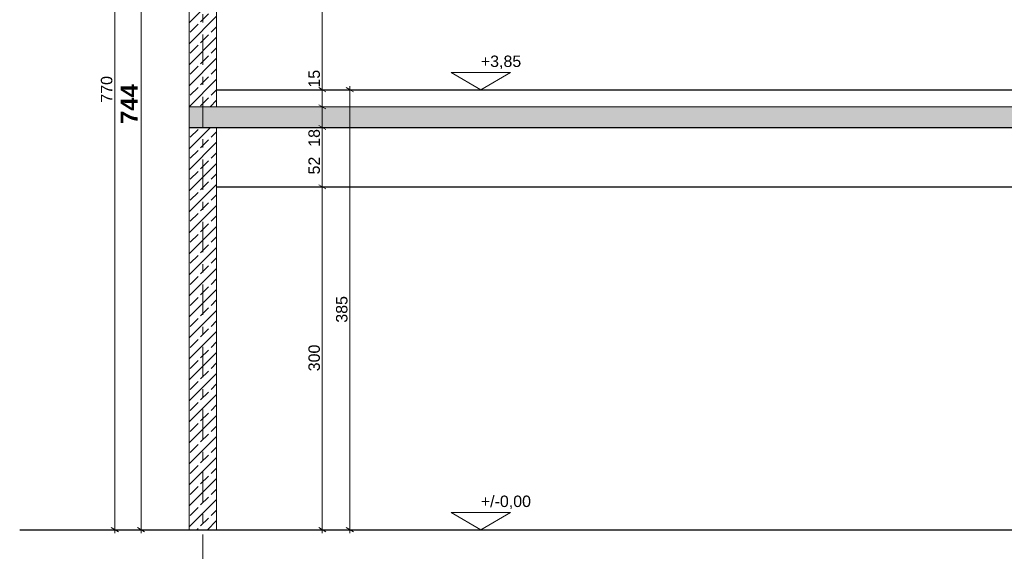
# Model space of a CAD drawing. Extents: x 1621802 to 1789819, y -272404 to -112799.
# Tile 2 of 11: x 1621802 to 1707900, y -205826 to -159312. Entities that reach past the tile are written whole.
import ezdxf

# ---------------------------------------------------------------- set-up
doc = ezdxf.new("R2010")
doc.units = 0
doc.header["$MEASUREMENT"] = 0
doc.linetypes.add('Przerywana podwójnie', pattern=[5468.055367, 2645.833254, -1058.333278, 705.555558, -1058.333278])
doc.linetypes.add('Wipeout_Contour', pattern=[10000, 0, -10000])
for name, color, linetype in [('299-A Wymiary Opisy', 7, 'Continuous'), ('410-K Osie', 7, 'Continuous'), ('810-G Ogólne', 7, 'Continuous')]:
    doc.layers.add(name, color=color, linetype=linetype)
doc.styles.add('STYL_AUTOMATYCZNY_2', font='txt')
doc.styles.add('STYL_AUTOMATYCZNY_3', font='txt')
doc.dimstyles.new('STYL_AUTOMATYCZNY__1', dxfattribs={"dimtxt": 1000, "dimasz": 475, "dimexe": 0.18, "dimexo": 0.0625, "dimgap": 0, "dimtad": 1, "dimdec": 0, "dimlfac": 0.01, "dimzin": 0, "dimdsep": 46, "dimtxsty": 'STYL_AUTOMATYCZNY_2', "dimblk": 'ARROWHEAD_2', "dimblk1": 'ARROWHEAD_2', "dimblk2": 'ARROWHEAD_2', "dimcen": 0.09, "dimclrd": 85, "dimclre": 85, "dimclrt": 46, "dimadec": 1, "dimazin": 0, "dimtfac": 1, "dimtdec": 4, "dimtmove": 0, "dimatfit": 3, "dimfxl": 0, "dimtolj": 1, "dimtzin": 0, "dimarcsym": 0})
doc.dimstyles.new('STYL_AUTOMATYCZNY__2', dxfattribs={"dimtxt": 1500, "dimasz": 475, "dimexe": 0.18, "dimexo": 0.0625, "dimgap": 0, "dimtad": 1, "dimdec": 0, "dimlfac": 0.01, "dimzin": 0, "dimdsep": 46, "dimtxsty": 'STYL_AUTOMATYCZNY_3', "dimblk": 'ARROWHEAD_2', "dimblk1": 'ARROWHEAD_2', "dimblk2": 'ARROWHEAD_2', "dimcen": 0.09, "dimclrd": 85, "dimclre": 85, "dimclrt": 20, "dimadec": 1, "dimazin": 0, "dimtfac": 1, "dimtdec": 4, "dimtmove": 0, "dimatfit": 3, "dimfxl": 0, "dimtolj": 1, "dimtzin": 0, "dimarcsym": 0})
pattern_1 = [(45, (0, 0), (-919.2388, 919.2388), []), (45, (-459.6, 459.6), (-919.2388, 919.2388), [975, -325])]

# ---------------------------------------------------------------- blocks, each defined once
blk = doc.blocks.new('*D2')
at = {"layer": '299-A Wymiary Opisy', "color": 45, "linetype": 'Continuous', "lineweight": 15}
for p, q in [((1650989, -165617), (1650364, -165256)), ((1650364, -203756), (1650989, -204117))]:
    blk.add_line(p, q, dxfattribs=at)
at = {"layer": '299-A Wymiary Opisy', "color": 85, "linetype": 'Continuous', "lineweight": 13}
for p, q in [((1650677, -165436), (1650677, -165131)), ((1651145, -165436), (1650208, -165436)), ((1650677, -203936), (1650677, -165436)), ((1651145, -203936), (1650208, -203936)), ((1650677, -204242), (1650677, -203936))]:
    blk.add_line(p, q, dxfattribs=at)
at = {"layer": '299-A Wymiary Opisy', "color": 46, "lineweight": 15, "insert": (1650477, -185824), "char_height": 1000, "attachment_point": 7, "rotation": 90, "style": 'STYL_AUTOMATYCZNY_2'}
blk.add_mtext('\\A1;{\\pql;\\fArial|b0|i0|c0|p38;385}', dxfattribs=at)
blk = doc.blocks.new('ARROWHEAD_2')
at = {"color": 0, "linetype": 'Continuous', "lineweight": 0}
for p, q in [((0, 0), (-1, 0)), ((-0.38, -0.66), (0.38, 0.66))]:
    blk.add_line(p, q, dxfattribs=at)
blk = doc.blocks.new('*D4')
at = {"layer": '299-A Wymiary Opisy', "color": 45, "linetype": 'Continuous', "lineweight": 15}
for p, q in [((1647952, -173756), (1648577, -174117)), ((1647952, -203756), (1648577, -204117))]:
    blk.add_line(p, q, dxfattribs=at)
at = {"layer": '299-A Wymiary Opisy', "color": 85, "linetype": 'Continuous', "lineweight": 13}
for p, q in [((1648733, -173936), (1647795, -173936)), ((1648264, -203936), (1648264, -173936)), ((1648733, -203936), (1647795, -203936)), ((1648264, -204242), (1648264, -203936))]:
    blk.add_line(p, q, dxfattribs=at)
at = {"layer": '299-A Wymiary Opisy', "color": 46, "lineweight": 15, "insert": (1648064, -190074), "char_height": 1000, "attachment_point": 7, "rotation": 90, "style": 'STYL_AUTOMATYCZNY_2'}
blk.add_mtext('\\A1;{\\pql;\\fArial|b0|i0|c0|p38;300}', dxfattribs=at)
blk = doc.blocks.new('*D5')
at = {"layer": '299-A Wymiary Opisy', "color": 85, "linetype": 'Continuous', "lineweight": 13}
for p, q in [((1648733, -168736), (1647795, -168736)), ((1648264, -173936), (1648264, -168736)), ((1648733, -173936), (1647795, -173936))]:
    blk.add_line(p, q, dxfattribs=at)
at = {"layer": '299-A Wymiary Opisy', "color": 45, "linetype": 'Continuous', "lineweight": 15}
for p, q in [((1647952, -168556), (1648577, -168917)), ((1647952, -173756), (1648577, -174117))]:
    blk.add_line(p, q, dxfattribs=at)
at = {"layer": '299-A Wymiary Opisy', "color": 46, "lineweight": 15, "char_height": 1000, "attachment_point": 7, "rotation": 90, "style": 'STYL_AUTOMATYCZNY_2'}
for s, insert in [('\\A1;{\\pql;\\fArial|b0|i0|c0|p38;18}', (1648064, -170434)), ('\\A1;{\\pql;\\fArial|b0|i0|c0|p38;52}', (1648064, -172854))]:
    blk.add_mtext(s, dxfattribs=dict(at, insert=insert))
blk = doc.blocks.new('*D6')
at = {"layer": '299-A Wymiary Opisy', "color": 85, "linetype": 'Continuous', "lineweight": 13}
for p, q in [((1648733, -166936), (1647795, -166936)), ((1648264, -168736), (1648264, -166936)), ((1648733, -168736), (1647795, -168736))]:
    blk.add_line(p, q, dxfattribs=at)
at = {"layer": '299-A Wymiary Opisy', "color": 45, "linetype": 'Continuous', "lineweight": 15}
for p, q in [((1647952, -166756), (1648577, -167117)), ((1647952, -168556), (1648577, -168917))]:
    blk.add_line(p, q, dxfattribs=at)
blk = doc.blocks.new('*D7')
at = {"layer": '299-A Wymiary Opisy', "color": 45, "linetype": 'Continuous', "lineweight": 15}
for p, q in [((1647952, -165256), (1648577, -165617)), ((1647952, -166756), (1648577, -167117))]:
    blk.add_line(p, q, dxfattribs=at)
at = {"layer": '299-A Wymiary Opisy', "color": 85, "linetype": 'Continuous', "lineweight": 13}
for p, q in [((1648733, -165436), (1647795, -165436)), ((1648264, -166936), (1648264, -165436)), ((1648733, -166936), (1647795, -166936))]:
    blk.add_line(p, q, dxfattribs=at)
blk = doc.blocks.new('*D8')
at = {"layer": '299-A Wymiary Opisy', "color": 45, "linetype": 'Continuous', "lineweight": 15}
for p, q in [((1647952, -140256), (1648577, -140617)), ((1647952, -165256), (1648577, -165617))]:
    blk.add_line(p, q, dxfattribs=at)
at = {"layer": '299-A Wymiary Opisy', "color": 85, "linetype": 'Continuous', "lineweight": 13}
for p, q in [((1648733, -140436), (1647795, -140436)), ((1648264, -165436), (1648264, -140436)), ((1648733, -165436), (1647795, -165436))]:
    blk.add_line(p, q, dxfattribs=at)
at = {"layer": '299-A Wymiary Opisy', "color": 46, "lineweight": 15, "char_height": 1000, "attachment_point": 7, "rotation": 90, "style": 'STYL_AUTOMATYCZNY_2'}
for s, insert in [('\\A1;{\\pql;\\fArial|b0|i0|c0|p38;250}', (1648064, -153316)), ('\\A1;{\\pql;\\fArial|b0|i0|c0|p38;15}', (1648064, -165256))]:
    blk.add_mtext(s, dxfattribs=dict(at, insert=insert))
blk = doc.blocks.new('*D12')
at = {"layer": '299-A Wymiary Opisy', "color": 85, "linetype": 'Continuous', "lineweight": 13}
for p, q in [((1630584, -126936), (1629647, -126936)), ((1630116, -126936), (1630116, -126631)), ((1630116, -203936), (1630116, -126936)), ((1630584, -203936), (1629647, -203936)), ((1630116, -204242), (1630116, -203936))]:
    blk.add_line(p, q, dxfattribs=at)
at = {"layer": '299-A Wymiary Opisy', "color": 45, "linetype": 'Continuous', "lineweight": 15}
for p, q in [((1630428, -127117), (1629803, -126756)), ((1629803, -203756), (1630428, -204117))]:
    blk.add_line(p, q, dxfattribs=at)
at = {"layer": '299-A Wymiary Opisy', "color": 46, "lineweight": 15, "insert": (1629916, -166574), "char_height": 1000, "attachment_point": 7, "rotation": 90, "style": 'STYL_AUTOMATYCZNY_2'}
blk.add_mtext('\\A1;{\\pql;\\fArial|b0|i0|c0|p38;770}', dxfattribs=at)
blk = doc.blocks.new('*D13')
at = {"layer": '299-A Wymiary Opisy', "color": 85, "linetype": 'Continuous', "lineweight": 13}
for p, q in [((1632886, -129537), (1631948, -129537)), ((1632417, -203936), (1632417, -129537)), ((1632886, -203936), (1631948, -203936)), ((1632417, -204242), (1632417, -203936))]:
    blk.add_line(p, q, dxfattribs=at)
at = {"layer": '299-A Wymiary Opisy', "color": 45, "linetype": 'Continuous', "lineweight": 15}
for p, q in [((1632104, -129357), (1632729, -129718)), ((1632104, -203756), (1632729, -204117))]:
    blk.add_line(p, q, dxfattribs=at)
at = {"layer": '299-A Wymiary Opisy', "color": 20, "lineweight": 13, "insert": (1632117, -168444), "char_height": 1500, "attachment_point": 7, "rotation": 90, "style": 'STYL_AUTOMATYCZNY_3'}
blk.add_mtext('\\A1;{\\pql;\\fArial|b1|i0|c0|p38;744}', dxfattribs=at)
blk = doc.blocks.new('*D15')
at = {"layer": '299-A Wymiary Opisy', "color": 85, "linetype": 'Continuous', "lineweight": 13}
for p, q in [((1712569, -127639), (1712569, -127333)), ((1713038, -127639), (1712100, -127639)), ((1712569, -203936), (1712569, -127639)), ((1713038, -203936), (1712100, -203936)), ((1712569, -204242), (1712569, -203936))]:
    blk.add_line(p, q, dxfattribs=at)
at = {"layer": '299-A Wymiary Opisy', "color": 45, "linetype": 'Continuous', "lineweight": 15}
for p, q in [((1712882, -127819), (1712257, -127458)), ((1712257, -203756), (1712882, -204117))]:
    blk.add_line(p, q, dxfattribs=at)
at = {"layer": '299-A Wymiary Opisy', "color": 20, "lineweight": 13, "insert": (1712269, -167495), "char_height": 1500, "attachment_point": 7, "rotation": 90, "style": 'STYL_AUTOMATYCZNY_3'}
blk.add_mtext('\\A1;{\\pql;\\fArial|b1|i0|c0|p38;763}', dxfattribs=at)

msp = doc.modelspace()

# ---------------------------------------------------------------- linework, layer by layer
at = {"layer": '299-A Wymiary Opisy', "color": 45, "linetype": 'Continuous', "lineweight": 15}
for p, q in [((1659528, -163936.1), (1664718, -163936.1)), ((1662123, -203936.1), (1659528, -202436.1)), ((1659528, -202436.1), (1664718, -202436.1)), ((1664718, -202436.1), (1662123, -203936.1))]:
    msp.add_line(p, q, dxfattribs=at)
at = {"layer": '299-A Wymiary Opisy', "color": 85, "linetype": 'Continuous', "lineweight": 13}
for q in [(1660998, -203936.1), (1663248, -203936.1)]:
    msp.add_line((1662123, -203936.1), q, dxfattribs=at)

# ---------------------------------------------------------------- texts
at = {"layer": '299-A Wymiary Opisy', "color": 46, "lineweight": 15, "char_height": 1000, "attachment_point": 7, "style": 'STYL_AUTOMATYCZNY_2'}
for s, insert in [('\\A1;{\\pql;\\fArial|b0|i0|c0|p38;+3,85}', (1662123, -163636.1)), ('\\A1;{\\pql;\\fArial|b0|i0|c0|p38;+/-0,00}', (1662123, -202136.1))]:
    msp.add_mtext(s, dxfattribs=dict(at, insert=insert))

# ---------------------------------------------------------------- wipeouts: each hides what was drawn before it
at = {"color": 254, "linetype": 'Wipeout_Contour', "lineweight": 0, "ltscale": 6883159.106614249}
msp.add_wipeout([(1636619, -168736.1), (1788519, -168736.1), (1788519, -166936.1), (1636619, -166936.1)], dxfattribs=at).dxf.layer = '810-G Ogólne'

# ---------------------------------------------------------------- next in the draw order: hatches: boundary and pattern name
at = {"layer": '810-G Ogólne', "linetype": 'Continuous', "lineweight": 13}
h = msp.add_hatch(dxfattribs=at)
h.set_pattern_fill('Beton_zbrojony', color=38, style=0, pattern_type=2)
h.set_pattern_definition(pattern_1)
h.paths.add_polyline_path([(1636619, -168736.1), (1788519, -168736.1), (1788519, -166936.1), (1636619, -166936.1)])

# ---------------------------------------------------------------- next in the draw order: linework, layer by layer
at = {"layer": '810-G Ogólne', "color": 1, "linetype": 'Continuous', "lineweight": 13, "flags": 128}
msp.add_lwpolyline([(1636619, -168736.1), (1788519, -168736.1), (1788519, -166936.1), (1636619, -166936.1)], close=True, dxfattribs=at)

# ---------------------------------------------------------------- next in the draw order: wipeouts: each hides what was drawn before it
at = {"color": 254, "linetype": 'Wipeout_Contour', "lineweight": 0, "ltscale": 6882516.99013265}
msp.add_wipeout([(1636619, -166936.1), (1788519, -166936.1), (1788519, -165436.1), (1636619, -165436.1)], dxfattribs=at).dxf.layer = '810-G Ogólne'
at = {"color": 254, "linetype": 'Wipeout_Contour', "lineweight": 0, "ltscale": 6593910.11660661}
msp.add_wipeout([(1636619, -203936.1), (1639019, -203936.1), (1639019, -168736.1), (1636619, -168736.1)], dxfattribs=at).dxf.layer = '810-G Ogólne'

# ---------------------------------------------------------------- next in the draw order: hatches: boundary and pattern name
at = {"layer": '810-G Ogólne', "linetype": 'Continuous', "lineweight": 13}
h = msp.add_hatch(dxfattribs=at)
h.set_pattern_fill('Beton_zbrojony', color=38, style=0, pattern_type=2)
h.set_pattern_definition(pattern_1)
h.paths.add_polyline_path([(1636619, -203936.1), (1639019, -203936.1), (1639019, -168736.1), (1636619, -168736.1)])

# ---------------------------------------------------------------- next in the draw order: linework, layer by layer
at = {"layer": '299-A Wymiary Opisy', "color": 45, "linetype": 'Continuous', "lineweight": 15}
for p, q in [((1662123, -165436.1), (1659528, -163936.1)), ((1664718, -163936.1), (1662123, -165436.1))]:
    msp.add_line(p, q, dxfattribs=at)
at = {"layer": '299-A Wymiary Opisy', "color": 85, "linetype": 'Continuous', "lineweight": 13}
for q in [(1660998, -165436.1), (1663248, -165436.1)]:
    msp.add_line((1662123, -165436.1), q, dxfattribs=at)
at = {"layer": '810-G Ogólne', "color": 22, "linetype": 'Continuous', "lineweight": 25}
for p, q in [((1636619, -168736.1), (1776133.5, -168736.1)), ((1639019, -173936.1), (1776133.5, -173936.1)), ((1621801.7, -203936.1), (1761316.1, -203936.1))]:
    msp.add_line(p, q, dxfattribs=at)
at = {"layer": '810-G Ogólne', "color": 1, "linetype": 'Continuous', "lineweight": 13, "flags": 128}
for points in [[(1636619, -166936.1), (1788519, -166936.1), (1788519, -165436.1), (1636619, -165436.1)], [(1636619, -203936.1), (1639019, -203936.1), (1639019, -168736.1), (1636619, -168736.1)]]:
    msp.add_lwpolyline(points, close=True, dxfattribs=at)

# ---------------------------------------------------------------- next in the draw order: dimensions: what is measured, and where the dimension line sits
at = {"layer": '299-A Wymiary Opisy', "color": 85, "linetype": 'Continuous', "lineweight": 13}
for base, p1, p2, picture, middle in [((1648264.2, -168736.1), (1639019, -173936.1), (1636619, -168736.1), '*D5', (1647564.2, -172091.5)), ((1648264.2, -173936.1), (1621801.7, -203936.1), (1639019, -173936.1), '*D4', (1647564.2, -188930.9))]:
    dim = msp.add_linear_dim(base=base, p1=p1, p2=p2, angle=90, dimstyle='STYL_AUTOMATYCZNY__1', dxfattribs=at)
    dim.commit()
    dim.dimension.update_dxf_attribs({"geometry": picture, "text_midpoint": middle, "dimtype": 160, "text_rotation": 90})

# ---------------------------------------------------------------- next in the draw order: wipeouts: each hides what was drawn before it
at = {"color": 254, "linetype": 'Wipeout_Contour', "lineweight": 0, "ltscale": 6579477.336092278}
msp.add_wipeout([(1636619, -166936.1), (1639019, -166936.1), (1639019, -135736.1), (1636619, -135736.1)], dxfattribs=at).dxf.layer = '810-G Ogólne'

# ---------------------------------------------------------------- next in the draw order: hatches: boundary and pattern name
at = {"layer": '810-G Ogólne', "linetype": 'Continuous', "lineweight": 13}
h = msp.add_hatch(dxfattribs=at)
h.set_pattern_fill('Beton_zbrojony', color=38, style=0, pattern_type=2)
h.set_pattern_definition(pattern_1)
h.paths.add_polyline_path([(1636619, -166936.1), (1639019, -166936.1), (1639019, -135736.1), (1636619, -135736.1)])

# ---------------------------------------------------------------- next in the draw order: linework, layer by layer
at = {"layer": '410-K Osie', "color": 4, "linetype": 'Przerywana podwójnie', "lineweight": 13}
msp.add_line((1637819, -127798.8), (1637819, -256203.7), dxfattribs=at)
at = {"layer": '810-G Ogólne', "color": 22, "linetype": 'Continuous', "lineweight": 25}
msp.add_line((1639019, -165436.1), (1776133.5, -165436.1), dxfattribs=at)
at = {"layer": '810-G Ogólne', "color": 1, "linetype": 'Continuous', "lineweight": 13, "flags": 128}
msp.add_lwpolyline([(1636619, -166936.1), (1639019, -166936.1), (1639019, -135736.1), (1636619, -135736.1)], close=True, dxfattribs=at)

# ---------------------------------------------------------------- next in the draw order: dimensions: what is measured, and where the dimension line sits
at = {"layer": '299-A Wymiary Opisy', "color": 85, "linetype": 'Continuous', "lineweight": 13}
for base, p1, p2, dimstyle, picture, middle in [((1630115.5, -126936.1), (1636619, -203936.1), (1636619, -126936.1), 'STYL_AUTOMATYCZNY__1', '*D12', (1629415.5, -165430.9)), ((1712569, -127638.6), (1639019, -203936.1), (1712569, -127638.6), 'STYL_AUTOMATYCZNY__2', '*D15', (1711519, -165779.5)), ((1632416.9, -129537.4), (1636619, -203936.1), (1669594, -129537.4), 'STYL_AUTOMATYCZNY__2', '*D13', (1631366.9, -166728.9)), ((1648264.2, -140436.1), (1639019, -165436.1), (1639019, -140436.1), 'STYL_AUTOMATYCZNY__1', '*D8', (1647564.2, -152172)), ((1650676.5, -165436.1), (1621801.7, -203936.1), (1639019, -165436.1), 'STYL_AUTOMATYCZNY__1', '*D2', (1649976.5, -184680.9)), ((1648264.2, -165436.1), (1636619, -166936.1), (1639019, -165436.1), 'STYL_AUTOMATYCZNY__1', '*D7', (1647564.2, -164493.1)), ((1648264.2, -166936.1), (1636619, -168736.1), (1636619, -166936.1), 'STYL_AUTOMATYCZNY__1', '*D6', (1647564.2, -169672.1))]:
    dim = msp.add_linear_dim(base=base, p1=p1, p2=p2, angle=90, dimstyle=dimstyle, dxfattribs=at)
    dim.commit()
    dim.dimension.update_dxf_attribs({"geometry": picture, "text_midpoint": middle, "dimtype": 160, "text_rotation": 90})

doc.saveas('drawing.dxf')
